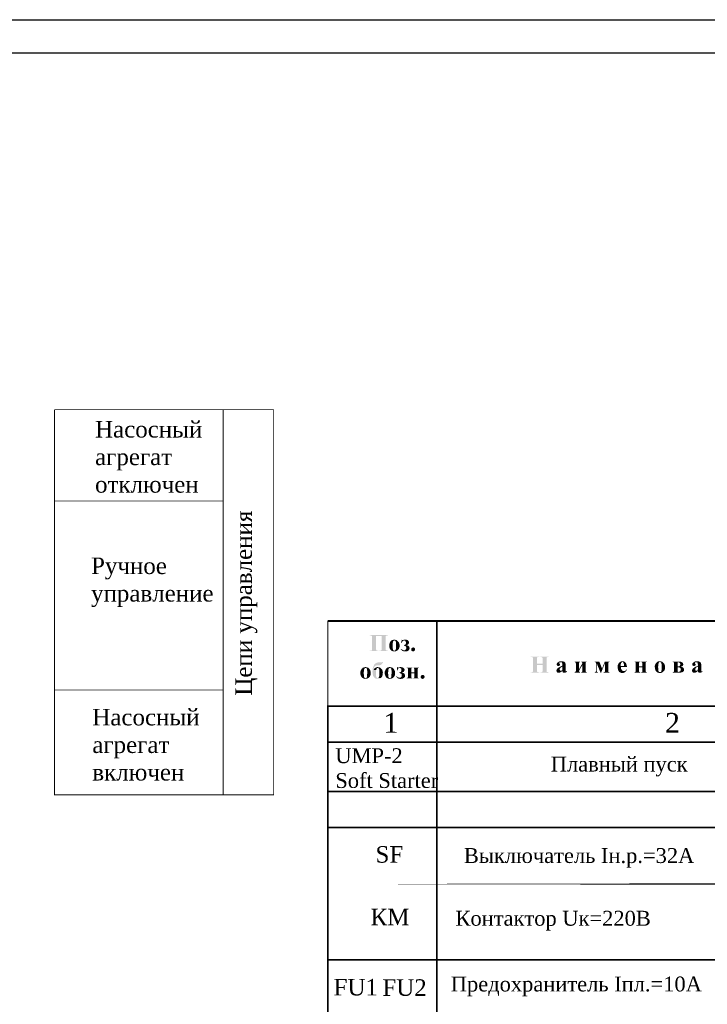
# Model space of a CAD drawing. Extents: x 10527 to 38812, y 13847 to 37526.
# Tile 40 of 256: x 35856 to 35960, y 33985 to 34134. Entities that reach past the tile are written whole.
import ezdxf

# ---------------------------------------------------------------- set-up
doc = ezdxf.new("R2010")
doc.units = 0
doc.header["$LTSCALE"] = 0.5
doc.header["$MEASUREMENT"] = 0
doc.layers.add('H', color=7, linetype='Continuous')
doc.layers.add('P', color=7, linetype='Continuous')
doc.layers.add('Э-СХЕМА', color=7, linetype='Continuous', lineweight=20)
doc.styles.add('--Times New Roman', font='times.ttf')

msp = doc.modelspace()

# ---------------------------------------------------------------- hatches: boundary and pattern name
at = {"layer": 'H', "linetype": 'Continuous', "lineweight": 5}
for points in [[(35908.751, 34038.613), (35908.751, 34038.666), (35908.928, 34038.666), (35909.016, 34038.701), (35909.051, 34038.736), (35909.069, 34038.771), (35909.086, 34038.842), (35909.086, 34038.913), (35909.104, 34039.018), (35909.104, 34040.624), (35909.086, 34040.729), (35909.086, 34040.8), (35909.069, 34040.87), (35909.069, 34040.906), (35909.016, 34040.941), (35908.928, 34040.959), (35908.857, 34040.976), (35908.751, 34040.976), (35908.751, 34041.047), (35911.485, 34041.047), (35911.485, 34040.976), (35911.415, 34040.976), (35911.309, 34040.959), (35911.256, 34040.959), (35911.203, 34040.923), (35910.55, 34040.87), (35909.686, 34040.87), (35909.686, 34039.036), (35909.686, 34038.93), (35909.721, 34038.807), (35909.757, 34038.736), (35909.792, 34038.701), (35909.88, 34038.683), (35909.951, 34038.666), (35910.039, 34038.666), (35910.039, 34038.613), (35908.751, 34038.613)], [(35910.215, 34038.613), (35910.215, 34038.666), (35910.286, 34038.666), (35910.321, 34038.666), (35910.392, 34038.683), (35910.462, 34038.701), (35910.498, 34038.736), (35910.533, 34038.824), (35910.55, 34038.965), (35910.55, 34039.036), (35910.55, 34040.87), (35911.185, 34040.923), (35911.168, 34040.87), (35911.15, 34040.818), (35911.15, 34040.729), (35911.133, 34040.624), (35911.133, 34039.036), (35911.15, 34038.93), (35911.15, 34038.842), (35911.168, 34038.771), (35911.185, 34038.736), (35911.221, 34038.719), (35911.309, 34038.701), (35911.38, 34038.666), (35911.485, 34038.666), (35911.485, 34038.613), (35910.215, 34038.613)], [(35912.05, 34038.666), (35911.962, 34038.736), (35911.82, 34038.913), (35911.697, 34039.195), (35911.679, 34039.636), (35911.803, 34039.936), (35911.909, 34040.112), (35911.997, 34040.183), (35912.032, 34040.218), (35912.473, 34040.218), (35912.403, 34040.2), (35912.332, 34040.147), (35912.279, 34040.094), (35912.244, 34039.936), (35912.209, 34039.706), (35912.209, 34039.548), (35912.209, 34039.371), (35912.209, 34039.195), (35912.244, 34038.913), (35912.279, 34038.789), (35912.332, 34038.719), (35912.367, 34038.701), (35912.438, 34038.701), (35912.455, 34038.666), (35912.05, 34038.666)], [(35912.332, 34038.56), (35912.191, 34038.613), (35912.12, 34038.63), (35912.05, 34038.666), (35912.455, 34038.666), (35912.544, 34038.701), (35912.597, 34038.736), (35912.65, 34038.771), (35912.685, 34038.913), (35912.685, 34038.948), (35912.72, 34039.001), (35912.72, 34039.265), (35912.738, 34039.354), (35912.738, 34039.548), (35912.72, 34039.706), (35912.685, 34040.024), (35912.632, 34040.147), (35912.579, 34040.183), (35912.544, 34040.2), (35912.473, 34040.218), (35912.032, 34040.218), (35912.103, 34040.253), (35912.226, 34040.306), (35912.35, 34040.324), (35912.438, 34040.341), (35912.544, 34040.324), (35912.597, 34040.324), (35912.667, 34040.306), (35912.755, 34040.288), (35912.879, 34040.218), (35913.073, 34040.024), (35913.161, 34039.9), (35913.214, 34039.706), (35913.249, 34039.618), (35913.249, 34039.565), (35913.267, 34039.477), (35913.249, 34039.371), (35913.249, 34039.23), (35913.214, 34039.142), (35913.196, 34039.071), (35913.126, 34038.913), (35912.932, 34038.701), (35912.65, 34038.577), (35912.332, 34038.56)], [(35913.514, 34039.812), (35913.567, 34040.341), (35913.62, 34040.341), (35913.655, 34040.288), (35914.466, 34040.253), (35914.537, 34040.218), (35913.937, 34040.218), (35913.867, 34040.2), (35913.831, 34040.2), (35913.778, 34040.147), (35913.69, 34040.077), (35913.655, 34040.006), (35913.62, 34039.936), (35913.602, 34039.865), (35913.602, 34039.812), (35913.514, 34039.812)], [(35913.69, 34040.253), (35913.743, 34040.288), (35913.92, 34040.324), (35914.096, 34040.341), (35914.131, 34040.341), (35914.184, 34040.324), (35914.272, 34040.324), (35914.343, 34040.306), (35914.431, 34040.288), (35914.466, 34040.253), (35913.69, 34040.253)], [(35914.59, 34038.701), (35913.92, 34038.736), (35913.99, 34038.736), (35914.061, 34038.754), (35914.114, 34038.807), (35914.184, 34038.86), (35914.237, 34038.93), (35914.255, 34039.018), (35914.255, 34039.16), (35914.237, 34039.23), (35914.219, 34039.283), (35914.184, 34039.336), (35914.078, 34039.389), (35914.008, 34039.406), (35913.937, 34039.442), (35913.902, 34039.442), (35913.902, 34039.548), (35913.955, 34039.548), (35914.025, 34039.565), (35914.078, 34039.583), (35914.131, 34039.618), (35914.184, 34039.724), (35914.219, 34039.795), (35914.219, 34039.971), (35914.166, 34040.094), (35914.096, 34040.183), (35913.955, 34040.218), (35914.537, 34040.218), (35914.572, 34040.183), (35914.625, 34040.112), (35914.643, 34040.077), (35914.678, 34039.989), (35914.696, 34039.9), (35914.66, 34039.812), (35914.607, 34039.689), (35914.484, 34039.583), (35914.413, 34039.548), (35914.36, 34039.548), (35914.272, 34039.53), (35914.378, 34039.477), (35914.466, 34039.459), (35914.537, 34039.442), (35914.59, 34039.389), (35914.643, 34039.354), (35914.678, 34039.336), (35914.731, 34039.23), (35914.766, 34039.071), (35914.749, 34038.913), (35914.66, 34038.754), (35914.59, 34038.701)], [(35913.937, 34038.56), (35913.849, 34038.595), (35913.761, 34038.613), (35913.62, 34038.683), (35913.549, 34038.754), (35913.514, 34038.807), (35913.479, 34038.842), (35913.426, 34038.913), (35913.496, 34038.948), (35913.567, 34038.877), (35913.69, 34038.807), (35913.867, 34038.736), (35913.92, 34038.736), (35914.59, 34038.701), (35914.537, 34038.666), (35914.484, 34038.63), (35914.343, 34038.577), (35914.149, 34038.56), (35913.937, 34038.56)], [(35915.278, 34038.56), (35915.207, 34038.577), (35915.172, 34038.595), (35915.101, 34038.63), (35915.013, 34038.771), (35915.013, 34038.93), (35915.048, 34039.001), (35915.084, 34039.054), (35915.154, 34039.124), (35915.207, 34039.142), (35915.295, 34039.16), (35915.384, 34039.16), (35915.436, 34039.142), (35915.507, 34039.089), (35915.578, 34039.018), (35915.613, 34038.877), (35915.595, 34038.807), (35915.578, 34038.719), (35915.525, 34038.666), (35915.454, 34038.613), (35915.384, 34038.577), (35915.278, 34038.56)], [(35933.111, 34035.35), (35933.111, 34035.42), (35933.269, 34035.42), (35933.322, 34035.438), (35933.375, 34035.455), (35933.41, 34035.491), (35933.428, 34035.544), (35933.428, 34035.579), (35933.463, 34035.649), (35933.463, 34037.431), (35933.446, 34037.554), (35933.41, 34037.625), (35933.375, 34037.66), (35933.305, 34037.713), (35933.216, 34037.713), (35933.111, 34037.713), (35933.111, 34037.784), (35934.381, 34037.784), (35934.381, 34037.713), (35934.31, 34037.713), (35934.222, 34037.695), (35934.151, 34037.695), (35934.063, 34037.643), (35934.045, 34037.59), (35934.045, 34037.484), (35934.028, 34037.378), (35934.028, 34036.69), (35934.892, 34036.514), (35934.028, 34036.514), (35934.028, 34035.773), (35934.045, 34035.667), (35934.045, 34035.544), (35934.098, 34035.473), (35934.134, 34035.455), (35934.204, 34035.438), (35934.275, 34035.42), (35934.381, 34035.42), (35934.381, 34035.35), (35933.111, 34035.35)], [(35934.557, 34035.35), (35934.557, 34035.42), (35934.645, 34035.42), (35934.68, 34035.402), (35934.751, 34035.42), (35934.804, 34035.455), (35934.857, 34035.491), (35934.892, 34035.561), (35934.91, 34035.702), (35934.892, 34035.773), (35934.892, 34036.514), (35934.028, 34036.69), (35934.892, 34036.69), (35934.892, 34037.36), (35934.892, 34037.449), (35934.892, 34037.537), (35934.875, 34037.59), (35934.857, 34037.643), (35934.822, 34037.678), (35934.733, 34037.695), (35934.645, 34037.713), (35934.557, 34037.713), (35934.557, 34037.784), (35935.827, 34037.784), (35935.827, 34037.713), (35935.739, 34037.713), (35935.651, 34037.695), (35935.598, 34037.695), (35935.527, 34037.643), (35935.492, 34037.554), (35935.492, 34035.544), (35935.527, 34035.473), (35935.58, 34035.455), (35935.633, 34035.438), (35935.721, 34035.42), (35935.827, 34035.42), (35935.827, 34035.35), (35934.557, 34035.35)], [(35909.88, 34034.415), (35909.669, 34034.45), (35909.51, 34034.538), (35909.369, 34034.679), (35909.263, 34034.856), (35909.175, 34035.155), (35909.157, 34035.42), (35909.157, 34035.544), (35909.192, 34036.002), (35909.404, 34036.531), (35909.527, 34036.69), (35909.704, 34036.814), (35909.915, 34036.884), (35910.039, 34036.902), (35910.692, 34036.902), (35910.656, 34036.831), (35910.639, 34036.761), (35910.586, 34036.672), (35910.48, 34036.567), (35910.374, 34036.496), (35910.268, 34036.478), (35910.11, 34036.478), (35909.863, 34036.478), (35909.704, 34036.425), (35909.633, 34036.408), (35909.58, 34036.373), (35909.51, 34036.302), (35909.422, 34036.196), (35909.351, 34036.037), (35909.298, 34035.861), (35909.298, 34035.755), (35909.704, 34035.738), (35909.704, 34035.579), (35909.686, 34035.491), (35909.686, 34035.103), (35909.704, 34034.997), (35909.704, 34034.838), (35909.721, 34034.803), (35909.721, 34034.732), (35909.757, 34034.697), (35909.774, 34034.609), (35909.827, 34034.573), (35909.88, 34034.556), (35909.951, 34034.52), (35910.392, 34034.52), (35910.321, 34034.503), (35910.251, 34034.468), (35910.127, 34034.432), (35909.88, 34034.415)], [(35910.092, 34036.443), (35910.021, 34036.478), (35910.251, 34036.478), (35910.162, 34036.443), (35910.092, 34036.443)], [(35910.48, 34036.902), (35910.55, 34036.919), (35910.639, 34036.937), (35910.692, 34036.955), (35910.692, 34036.902), (35910.48, 34036.902)], [(35938.12, 34035.332), (35938.05, 34035.35), (35937.979, 34035.385), (35937.926, 34035.438), (35937.908, 34035.491), (35937.873, 34035.579), (35936.991, 34035.596), (35936.991, 34035.649), (35936.991, 34035.702), (35937.009, 34035.808), (35937.097, 34035.949), (35937.397, 34036.179), (35937.591, 34036.267), (35937.661, 34036.302), (35937.873, 34036.284), (35937.803, 34036.231), (35937.661, 34036.161), (35937.626, 34036.108), (35937.591, 34036.055), (35937.538, 34036.02), (35937.503, 34035.949), (35937.485, 34035.879), (35937.485, 34035.826), (35937.52, 34035.685), (35937.591, 34035.649), (35937.661, 34035.632), (35938.385, 34035.632), (35938.402, 34035.561), (35938.455, 34035.561), (35938.561, 34035.526), (35938.455, 34035.42), (35938.402, 34035.385), (35938.349, 34035.35), (35938.279, 34035.332), (35938.12, 34035.332)], [(35937.203, 34036.373), (35937.132, 34036.39), (35937.097, 34036.425), (35937.062, 34036.496), (35937.026, 34036.549), (35937.026, 34036.655), (35937.062, 34036.761), (35937.132, 34036.849), (35937.22, 34036.919), (35937.291, 34036.955), (35937.644, 34036.937), (35937.556, 34036.937), (35937.503, 34036.919), (35937.45, 34036.902), (35937.415, 34036.831), (35937.432, 34036.743), (35937.503, 34036.655), (35937.52, 34036.602), (35937.52, 34036.496), (35937.45, 34036.425), (35937.397, 34036.39), (35937.326, 34036.373), (35937.203, 34036.373)], [(35937.661, 34035.632), (35937.714, 34035.649), (35937.767, 34035.667), (35937.855, 34035.702), (35937.873, 34036.284), (35937.661, 34036.302), (35937.873, 34036.408), (35937.873, 34036.584), (35937.873, 34036.655), (35937.855, 34036.761), (35937.838, 34036.849), (35937.82, 34036.884), (35937.767, 34036.902), (35937.697, 34036.937), (35937.644, 34036.937), (35937.291, 34036.955), (35937.344, 34037.008), (35937.45, 34037.043), (35937.661, 34037.06), (35937.767, 34037.078), (35937.873, 34037.06), (35937.944, 34037.06), (35938.032, 34037.043), (35938.085, 34037.025), (35938.155, 34036.99), (35938.261, 34036.902), (35938.332, 34036.814), (35938.349, 34036.743), (35938.367, 34036.655), (35938.367, 34035.667), (35938.385, 34035.632), (35937.661, 34035.632)], [(35939.919, 34035.667), (35939.919, 34036.708), (35939.919, 34036.743), (35939.902, 34036.831), (35939.866, 34036.884), (35939.849, 34036.919), (35939.796, 34036.955), (35939.743, 34036.955), (35939.725, 34037.025), (35940.572, 34037.025), (35940.572, 34036.955), (35940.448, 34036.919), (35940.413, 34036.849), (35940.413, 34035.896), (35939.919, 34035.667)], [(35939.725, 34035.35), (35939.725, 34035.42), (35939.813, 34035.438), (35939.849, 34035.455), (35939.884, 34035.526), (35939.919, 34035.596), (35939.919, 34035.667), (35940.413, 34035.896), (35940.889, 34036.725), (35940.889, 34036.478), (35940.413, 34035.649), (35940.413, 34035.561), (35940.448, 34035.491), (35940.466, 34035.455), (35940.519, 34035.438), (35940.572, 34035.42), (35940.572, 34035.35), (35939.725, 34035.35)], [(35940.731, 34035.35), (35940.731, 34035.42), (35940.784, 34035.438), (35940.836, 34035.455), (35940.872, 34035.491), (35940.889, 34035.579), (35940.889, 34036.814), (35940.872, 34036.884), (35940.836, 34036.919), (35940.801, 34036.955), (35940.731, 34036.955), (35940.731, 34037.025), (35941.577, 34037.025), (35941.577, 34036.955), (35941.507, 34036.955), (35941.454, 34036.919), (35941.419, 34036.884), (35941.401, 34036.796), (35941.401, 34035.579), (35941.419, 34035.491), (35941.471, 34035.438), (35941.56, 34035.42), (35941.577, 34035.35), (35940.731, 34035.35)], [(35943.659, 34035.35), (35943.094, 34036.725), (35942.953, 34036.725), (35942.953, 34036.814), (35942.935, 34036.884), (35942.883, 34036.937), (35942.794, 34036.955), (35942.777, 34037.025), (35943.465, 34037.025), (35943.888, 34035.985), (35943.659, 34035.35)], [(35942.777, 34035.35), (35942.777, 34035.42), (35942.847, 34035.438), (35942.918, 34035.455), (35942.935, 34035.526), (35942.953, 34035.596), (35942.953, 34036.725), (35943.094, 34036.725), (35943.094, 34035.561), (35943.112, 34035.491), (35943.165, 34035.438), (35943.235, 34035.42), (35943.271, 34035.42), (35943.271, 34035.35), (35942.777, 34035.35)], [(35943.659, 34035.35), (35943.888, 34035.985), (35944.311, 34037.025), (35945.017, 34037.025), (35945.017, 34036.955), (35944.929, 34036.937), (35944.858, 34036.919), (35944.84, 34036.849), (35944.823, 34036.796), (35944.311, 34036.743), (35943.747, 34035.35), (35943.659, 34035.35)], [(35944.117, 34035.35), (35944.117, 34035.42), (35944.205, 34035.438), (35944.276, 34035.455), (35944.311, 34035.526), (35944.311, 34036.743), (35944.823, 34036.796), (35944.823, 34035.579), (35944.84, 34035.526), (35944.858, 34035.473), (35944.911, 34035.438), (35944.999, 34035.42), (35945.017, 34035.35), (35944.117, 34035.35)], [(35946.41, 34035.561), (35946.305, 34035.755), (35946.234, 34036.196), (35946.269, 34036.39), (35946.269, 34036.478), (35946.287, 34036.531), (35946.322, 34036.602), (35946.375, 34036.725), (35946.41, 34036.761), (35946.446, 34036.831), (35946.516, 34036.902), (35946.587, 34036.937), (35946.622, 34036.972), (35946.693, 34037.008), (35946.745, 34037.043), (35946.816, 34037.06), (35946.904, 34037.06), (35946.957, 34037.078), (35947.01, 34037.078), (35947.063, 34037.06), (35947.134, 34037.06), (35947.186, 34037.043), (35947.257, 34037.008), (35947.328, 34036.972), (35946.957, 34036.955), (35946.922, 34036.955), (35946.851, 34036.902), (35946.781, 34036.814), (35946.71, 34036.584), (35946.71, 34036.425), (35946.71, 34036.373), (35947.645, 34036.355), (35947.645, 34036.231), (35946.71, 34036.231), (35946.728, 34036.179), (35946.728, 34036.09), (35946.745, 34036.002), (35946.798, 34035.879), (35946.834, 34035.826), (35946.851, 34035.773), (35946.904, 34035.738), (35946.94, 34035.667), (35947.01, 34035.632), (35947.134, 34035.579), (35947.186, 34035.579), (35946.41, 34035.561)], [(35947.645, 34036.355), (35946.71, 34036.373), (35947.186, 34036.373), (35947.186, 34036.637), (35947.169, 34036.708), (35947.169, 34036.761), (35947.081, 34036.902), (35947.063, 34036.937), (35947.01, 34036.955), (35946.957, 34036.955), (35947.328, 34036.972), (35947.38, 34036.937), (35947.433, 34036.884), (35947.504, 34036.778), (35947.592, 34036.549), (35947.61, 34036.425), (35947.645, 34036.355)], [(35948.809, 34035.35), (35948.809, 34035.42), (35948.88, 34035.438), (35948.933, 34035.455), (35948.968, 34035.526), (35948.986, 34035.579), (35948.986, 34036.796), (35948.968, 34036.884), (35948.95, 34036.919), (35948.915, 34036.937), (35948.827, 34036.955), (35948.809, 34037.025), (35949.656, 34037.025), (35949.656, 34036.955), (35949.515, 34036.919), (35949.497, 34036.884), (35949.497, 34036.284), (35949.973, 34036.161), (35949.497, 34036.161), (35949.497, 34035.491), (35949.515, 34035.455), (35949.656, 34035.42), (35949.656, 34035.35), (35948.809, 34035.35)], [(35949.815, 34035.35), (35949.815, 34035.42), (35949.938, 34035.455), (35949.973, 34035.491), (35949.973, 34036.161), (35949.497, 34036.284), (35949.973, 34036.284), (35949.973, 34036.814), (35949.938, 34036.884), (35949.903, 34036.937), (35949.832, 34036.955), (35949.815, 34037.025), (35950.661, 34037.025), (35950.661, 34036.955), (35950.573, 34036.955), (35950.52, 34036.919), (35950.467, 34036.796), (35950.467, 34035.579), (35950.503, 34035.491), (35950.555, 34035.438), (35950.644, 34035.42), (35950.661, 34035.35), (35949.815, 34035.35)], [(35952.231, 34035.42), (35952.143, 34035.473), (35952.002, 34035.649), (35951.878, 34035.932), (35951.861, 34036.373), (35951.967, 34036.672), (35952.09, 34036.849), (35952.161, 34036.919), (35952.214, 34036.955), (35952.655, 34036.955), (35952.566, 34036.937), (35952.513, 34036.902), (35952.46, 34036.831), (35952.408, 34036.672), (35952.39, 34036.443), (35952.372, 34036.284), (35952.372, 34036.108), (35952.39, 34035.932), (35952.408, 34035.649), (35952.46, 34035.526), (35952.513, 34035.473), (35952.549, 34035.438), (35952.619, 34035.438), (35952.637, 34035.42), (35952.231, 34035.42)], [(35952.513, 34035.314), (35952.355, 34035.35), (35952.302, 34035.367), (35952.231, 34035.42), (35952.637, 34035.42), (35952.725, 34035.438), (35952.778, 34035.473), (35952.831, 34035.526), (35952.866, 34035.649), (35952.866, 34035.685), (35952.884, 34035.738), (35952.884, 34036.002), (35952.901, 34036.09), (35952.901, 34036.284), (35952.901, 34036.443), (35952.866, 34036.761), (35952.813, 34036.884), (35952.76, 34036.919), (35952.725, 34036.937), (35952.655, 34036.955), (35952.214, 34036.955), (35952.266, 34037.008), (35952.39, 34037.043), (35952.513, 34037.06), (35952.619, 34037.078), (35952.725, 34037.06), (35952.778, 34037.06), (35952.849, 34037.043), (35952.937, 34037.025), (35953.06, 34036.955), (35953.254, 34036.761), (35953.325, 34036.637), (35953.395, 34036.443), (35953.413, 34036.373), (35953.413, 34036.302), (35953.431, 34036.214), (35953.413, 34036.108), (35953.413, 34035.967), (35953.395, 34035.879), (35953.378, 34035.826), (35953.307, 34035.667), (35953.095, 34035.438), (35952.831, 34035.314), (35952.513, 34035.314)], [(35954.736, 34035.455), (35954.754, 34035.526), (35954.771, 34035.596), (35954.771, 34036.743), (35954.754, 34036.831), (35954.754, 34036.884), (35954.683, 34036.937), (35954.63, 34036.955), (35954.577, 34036.955), (35954.577, 34037.025), (35955.688, 34037.025), (35955.741, 34037.008), (35955.812, 34037.008), (35955.865, 34036.972), (35955.935, 34036.937), (35955.971, 34036.919), (35955.3, 34036.919), (35955.3, 34036.284), (35955.918, 34036.284), (35955.83, 34036.231), (35955.794, 34036.231), (35955.953, 34036.196), (35956.024, 34036.179), (35955.3, 34036.179), (35955.3, 34035.544), (35955.318, 34035.491), (35955.371, 34035.473), (35955.441, 34035.455), (35954.736, 34035.455)], [(35955.389, 34036.284), (35955.477, 34036.284), (35955.6, 34036.355), (35955.688, 34036.443), (35955.724, 34036.549), (35955.724, 34036.655), (35955.688, 34036.761), (35955.6, 34036.849), (35955.477, 34036.902), (35955.389, 34036.919), (35955.971, 34036.919), (35956.112, 34036.831), (35956.147, 34036.743), (35956.165, 34036.62), (35956.165, 34036.531), (35956.147, 34036.461), (35956.112, 34036.408), (35956.006, 34036.32), (35955.918, 34036.284), (35955.389, 34036.284)], [(35958.616, 34035.332), (35958.564, 34035.35), (35958.493, 34035.385), (35958.44, 34035.438), (35958.405, 34035.491), (35958.387, 34035.579), (35957.505, 34035.596), (35957.505, 34035.649), (35957.505, 34035.702), (35957.523, 34035.808), (35957.611, 34035.949), (35957.911, 34036.179), (35958.087, 34036.267), (35958.175, 34036.302), (35958.387, 34036.284), (35958.299, 34036.231), (35958.175, 34036.161), (35958.14, 34036.108), (35958.087, 34036.055), (35958.052, 34036.02), (35958.017, 34035.949), (35957.981, 34035.879), (35957.981, 34035.826), (35958.034, 34035.685), (35958.087, 34035.649), (35958.175, 34035.632), (35958.899, 34035.632), (35958.916, 34035.561), (35958.969, 34035.561), (35959.075, 34035.526), (35958.969, 34035.42), (35958.916, 34035.385), (35958.863, 34035.35), (35958.793, 34035.332), (35958.616, 34035.332)], [(35957.717, 34036.373), (35957.646, 34036.39), (35957.611, 34036.425), (35957.558, 34036.496), (35957.54, 34036.549), (35957.54, 34036.655), (35957.576, 34036.761), (35957.646, 34036.849), (35957.735, 34036.919), (35957.805, 34036.955), (35958.158, 34036.937), (35958.07, 34036.937), (35958.017, 34036.919), (35957.964, 34036.902), (35957.929, 34036.831), (35957.946, 34036.743), (35958.017, 34036.655), (35958.034, 34036.602), (35958.034, 34036.496), (35957.964, 34036.425), (35957.911, 34036.39), (35957.84, 34036.373), (35957.717, 34036.373)], [(35958.175, 34035.632), (35958.228, 34035.649), (35958.281, 34035.667), (35958.37, 34035.702), (35958.387, 34036.284), (35958.175, 34036.302), (35958.387, 34036.408), (35958.387, 34036.584), (35958.37, 34036.655), (35958.37, 34036.761), (35958.352, 34036.849), (35958.317, 34036.884), (35958.281, 34036.902), (35958.211, 34036.937), (35958.158, 34036.937), (35957.805, 34036.955), (35957.858, 34037.008), (35957.964, 34037.043), (35958.175, 34037.06), (35958.281, 34037.078), (35958.387, 34037.06), (35958.458, 34037.06), (35958.546, 34037.043), (35958.581, 34037.025), (35958.669, 34036.99), (35958.775, 34036.902), (35958.828, 34036.814), (35958.863, 34036.743), (35958.881, 34036.655), (35958.881, 34035.667), (35958.899, 34035.632), (35958.175, 34035.632)], [(35907.693, 34034.52), (35907.605, 34034.591), (35907.464, 34034.75), (35907.34, 34035.05), (35907.323, 34035.491), (35907.428, 34035.79), (35907.552, 34035.949), (35907.64, 34036.02), (35907.675, 34036.073), (35908.116, 34036.073), (35908.028, 34036.055), (35907.975, 34036.002), (35907.922, 34035.949), (35907.869, 34035.79), (35907.852, 34035.544), (35907.834, 34035.385), (35907.834, 34035.226), (35907.852, 34035.05), (35907.869, 34034.767), (35907.922, 34034.644), (35907.975, 34034.573), (35908.01, 34034.556), (35908.081, 34034.556), (35908.099, 34034.52), (35907.693, 34034.52)], [(35907.975, 34034.415), (35907.816, 34034.468), (35907.764, 34034.485), (35907.693, 34034.52), (35908.099, 34034.52), (35908.187, 34034.556), (35908.24, 34034.591), (35908.293, 34034.626), (35908.328, 34034.767), (35908.328, 34034.803), (35908.346, 34034.838), (35908.346, 34035.12), (35908.363, 34035.208), (35908.363, 34035.385), (35908.363, 34035.561), (35908.328, 34035.879), (35908.275, 34036.002), (35908.222, 34036.02), (35908.187, 34036.037), (35908.116, 34036.073), (35907.675, 34036.073), (35907.746, 34036.108), (35907.869, 34036.161), (35907.993, 34036.179), (35908.081, 34036.196), (35908.187, 34036.179), (35908.24, 34036.179), (35908.31, 34036.161), (35908.399, 34036.126), (35908.522, 34036.073), (35908.716, 34035.879), (35908.804, 34035.755), (35908.857, 34035.561), (35908.875, 34035.473), (35908.875, 34035.42), (35908.892, 34035.332), (35908.875, 34035.226), (35908.875, 34035.067), (35908.857, 34034.997), (35908.84, 34034.926), (35908.769, 34034.767), (35908.557, 34034.556), (35908.293, 34034.432), (35907.975, 34034.415)], [(35909.704, 34035.738), (35909.298, 34035.755), (35909.351, 34035.826), (35909.404, 34035.914), (35909.51, 34036.037), (35909.633, 34036.108), (35909.898, 34036.196), (35909.933, 34036.196), (35910.021, 34036.179), (35910.092, 34036.179), (35910.286, 34036.108), (35910.339, 34036.073), (35909.933, 34036.073), (35909.863, 34036.037), (35909.81, 34036.002), (35909.757, 34035.914), (35909.721, 34035.826), (35909.721, 34035.773), (35909.704, 34035.738)], [(35909.951, 34034.52), (35910.021, 34034.556), (35910.092, 34034.591), (35910.127, 34034.662), (35910.162, 34034.715), (35910.162, 34034.803), (35910.198, 34034.856), (35910.198, 34035.067), (35910.215, 34035.155), (35910.215, 34035.438), (35910.215, 34035.579), (35910.162, 34035.879), (35910.11, 34035.985), (35910.074, 34036.02), (35910.039, 34036.037), (35909.951, 34036.073), (35910.339, 34036.073), (35910.462, 34035.985), (35910.533, 34035.914), (35910.639, 34035.755), (35910.727, 34035.455), (35910.709, 34035.032), (35910.586, 34034.732), (35910.462, 34034.573), (35910.392, 34034.52), (35909.951, 34034.52)], [(35911.38, 34034.52), (35911.291, 34034.591), (35911.15, 34034.75), (35911.027, 34035.05), (35911.009, 34035.491), (35911.115, 34035.79), (35911.238, 34035.949), (35911.309, 34036.02), (35911.362, 34036.073), (35911.803, 34036.073), (35911.715, 34036.055), (35911.662, 34036.002), (35911.609, 34035.949), (35911.556, 34035.79), (35911.538, 34035.544), (35911.521, 34035.385), (35911.521, 34035.226), (35911.538, 34035.05), (35911.556, 34034.767), (35911.609, 34034.644), (35911.662, 34034.573), (35911.697, 34034.556), (35911.75, 34034.556), (35911.785, 34034.52), (35911.38, 34034.52)], [(35911.662, 34034.415), (35911.503, 34034.468), (35911.45, 34034.485), (35911.38, 34034.52), (35911.785, 34034.52), (35911.873, 34034.556), (35911.926, 34034.591), (35911.979, 34034.626), (35912.015, 34034.767), (35912.015, 34034.803), (35912.032, 34034.838), (35912.032, 34035.12), (35912.05, 34035.208), (35912.05, 34035.385), (35912.05, 34035.561), (35912.015, 34035.879), (35911.962, 34036.002), (35911.909, 34036.02), (35911.873, 34036.037), (35911.803, 34036.073), (35911.362, 34036.073), (35911.415, 34036.108), (35911.538, 34036.161), (35911.662, 34036.179), (35911.75, 34036.196), (35911.873, 34036.179), (35911.926, 34036.179), (35911.997, 34036.161), (35912.067, 34036.126), (35912.209, 34036.073), (35912.403, 34035.879), (35912.473, 34035.755), (35912.544, 34035.561), (35912.561, 34035.473), (35912.561, 34035.42), (35912.579, 34035.332), (35912.561, 34035.226), (35912.561, 34035.067), (35912.544, 34034.997), (35912.526, 34034.926), (35912.455, 34034.767), (35912.244, 34034.556), (35911.979, 34034.432), (35911.662, 34034.415)], [(35913.267, 34034.415), (35913.179, 34034.432), (35913.073, 34034.468), (35912.949, 34034.538), (35912.861, 34034.609), (35912.844, 34034.662), (35912.791, 34034.697), (35912.755, 34034.767), (35912.808, 34034.803), (35912.879, 34034.732), (35913.002, 34034.662), (35913.196, 34034.591), (35913.249, 34034.591), (35913.92, 34034.556), (35913.849, 34034.52), (35913.814, 34034.485), (35913.655, 34034.432), (35913.479, 34034.415), (35913.267, 34034.415)], [(35912.844, 34035.667), (35912.879, 34036.196), (35912.949, 34036.196), (35912.985, 34036.126), (35913.796, 34036.108), (35913.849, 34036.073), (35913.267, 34036.073), (35913.196, 34036.055), (35913.161, 34036.055), (35913.09, 34036.002), (35913.002, 34035.914), (35912.985, 34035.861), (35912.949, 34035.79), (35912.932, 34035.702), (35912.932, 34035.667), (35912.844, 34035.667)], [(35913.002, 34036.108), (35913.073, 34036.126), (35913.232, 34036.161), (35913.408, 34036.196), (35913.461, 34036.196), (35913.514, 34036.179), (35913.602, 34036.179), (35913.655, 34036.161), (35913.743, 34036.126), (35913.796, 34036.108), (35913.002, 34036.108)], [(35913.92, 34034.556), (35913.249, 34034.591), (35913.302, 34034.591), (35913.39, 34034.609), (35913.443, 34034.662), (35913.514, 34034.715), (35913.567, 34034.785), (35913.584, 34034.873), (35913.584, 34035.014), (35913.567, 34035.067), (35913.549, 34035.138), (35913.514, 34035.173), (35913.408, 34035.244), (35913.32, 34035.261), (35913.267, 34035.297), (35913.214, 34035.297), (35913.214, 34035.385), (35913.285, 34035.385), (35913.337, 34035.42), (35913.408, 34035.438), (35913.461, 34035.473), (35913.514, 34035.561), (35913.531, 34035.649), (35913.531, 34035.826), (35913.496, 34035.949), (35913.408, 34036.02), (35913.285, 34036.073), (35913.849, 34036.073), (35913.902, 34036.02), (35913.937, 34035.967), (35913.972, 34035.932), (35914.008, 34035.843), (35914.008, 34035.755), (35913.99, 34035.667), (35913.92, 34035.526), (35913.814, 34035.438), (35913.725, 34035.402), (35913.69, 34035.385), (35913.602, 34035.367), (35913.708, 34035.332), (35913.796, 34035.314), (35913.849, 34035.297), (35913.92, 34035.244), (35913.955, 34035.208), (35914.008, 34035.173), (35914.043, 34035.085), (35914.096, 34034.909), (35914.078, 34034.767), (35913.99, 34034.609), (35913.92, 34034.556)], [(35914.325, 34034.468), (35914.325, 34034.52), (35914.396, 34034.556), (35914.449, 34034.573), (35914.484, 34034.626), (35914.519, 34034.697), (35914.519, 34035.896), (35914.484, 34035.985), (35914.466, 34036.02), (35914.431, 34036.055), (35914.343, 34036.073), (35914.325, 34036.126), (35915.172, 34036.126), (35915.172, 34036.073), (35915.048, 34036.02), (35915.013, 34035.985), (35915.013, 34035.385), (35915.489, 34035.261), (35915.013, 34035.261), (35915.013, 34034.609), (35915.048, 34034.573), (35915.172, 34034.52), (35915.172, 34034.468), (35914.325, 34034.468)], [(35915.331, 34034.468), (35915.331, 34034.52), (35915.454, 34034.573), (35915.489, 34034.609), (35915.489, 34035.261), (35915.013, 34035.385), (35915.489, 34035.385), (35915.489, 34035.914), (35915.454, 34035.985), (35915.419, 34036.055), (35915.366, 34036.073), (35915.331, 34036.126), (35916.177, 34036.126), (35916.177, 34036.073), (35916.107, 34036.073), (35916.036, 34036.02), (35915.983, 34035.896), (35915.983, 34034.697), (35916.019, 34034.609), (35916.071, 34034.556), (35916.16, 34034.52), (35916.177, 34034.468), (35915.331, 34034.468)], [(35916.724, 34034.415), (35916.654, 34034.415), (35916.601, 34034.432), (35916.548, 34034.485), (35916.46, 34034.626), (35916.46, 34034.785), (35916.477, 34034.838), (35916.512, 34034.909), (35916.583, 34034.961), (35916.654, 34034.997), (35916.742, 34035.014), (35916.812, 34035.014), (35916.883, 34034.997), (35916.953, 34034.944), (35917.006, 34034.856), (35917.059, 34034.732), (35917.024, 34034.662), (35917.006, 34034.573), (35916.971, 34034.52), (35916.9, 34034.468), (35916.83, 34034.432), (35916.724, 34034.415)], [(35937.326, 34035.332), (35937.203, 34035.332), (35937.115, 34035.385), (35937.044, 34035.473), (35937.009, 34035.544), (35936.991, 34035.596), (35937.873, 34035.596), (35937.803, 34035.544), (35937.714, 34035.473), (35937.503, 34035.35), (35937.326, 34035.332)], [(35938.561, 34035.526), (35938.455, 34035.561), (35938.49, 34035.579), (35938.543, 34035.632), (35938.596, 34035.579), (35938.561, 34035.526)], [(35946.992, 34035.297), (35946.834, 34035.297), (35946.675, 34035.35), (35946.516, 34035.438), (35946.446, 34035.491), (35946.41, 34035.561), (35947.186, 34035.579), (35947.257, 34035.579), (35947.345, 34035.596), (35947.38, 34035.632), (35947.433, 34035.667), (35947.486, 34035.702), (35947.539, 34035.773), (35947.575, 34035.861), (35947.645, 34035.826), (35947.592, 34035.738), (35947.557, 34035.649), (35947.451, 34035.508), (35947.31, 34035.402), (35947.169, 34035.332), (35946.992, 34035.297)], [(35955.688, 34035.35), (35955.53, 34035.35), (35954.577, 34035.35), (35954.577, 34035.42), (35954.665, 34035.438), (35954.736, 34035.455), (35955.441, 34035.455), (35955.635, 34035.526), (35955.706, 34035.561), (35955.741, 34035.632), (35955.812, 34035.826), (35955.794, 34035.914), (35955.759, 34036.02), (35955.724, 34036.055), (35955.653, 34036.108), (35955.53, 34036.143), (35955.424, 34036.161), (35955.336, 34036.179), (35956.024, 34036.179), (35956.076, 34036.161), (35956.147, 34036.108), (35956.182, 34036.09), (35956.235, 34036.02), (35956.288, 34035.914), (35956.306, 34035.755), (35956.253, 34035.596), (35956.218, 34035.561), (35956.165, 34035.491), (35956.041, 34035.42), (35955.688, 34035.35)], [(35957.823, 34035.332), (35957.717, 34035.332), (35957.629, 34035.385), (35957.54, 34035.473), (35957.523, 34035.544), (35957.505, 34035.596), (35958.387, 34035.596), (35958.299, 34035.544), (35958.228, 34035.473), (35958.017, 34035.35), (35957.823, 34035.332)], [(35959.075, 34035.526), (35958.969, 34035.561), (35959.005, 34035.579), (35959.04, 34035.632), (35959.11, 34035.579), (35959.075, 34035.526)]]:
    msp.add_hatch(color=256, dxfattribs=at).paths.add_polyline_path(points)

# ---------------------------------------------------------------- linework, layer by layer
at = {"elevation": -629.582}
msp.add_lwpolyline([(35629.354, 34134.103), (36049.354, 34134.103), (36049.354, 33837.103), (35629.354, 33837.103)], close=True, dxfattribs=at)
at = {"linetype": 'Continuous', "lineweight": 30, "elevation": -629.582}
msp.add_lwpolyline([(35649.354, 34129.103), (36044.354, 34129.103), (36044.354, 33842.103), (35649.354, 33842.103)], close=True, dxfattribs=at)
at = {"layer": 'P', "lineweight": 5, "elevation": -629.582}
for points, const_width in [([(35894.199, 34016.882), (35861.056, 34016.882), (35861.056, 34075.125)], 0.127), ([(35894.199, 34075.125), (35894.199, 34016.882), (35861.056, 34016.882)], 0.127), ([(35861.056, 34075.125), (35894.199, 34075.125)], 0.127), ([(35886.579, 34075.125), (35886.579, 34016.882)], 0.127), ([(35861.056, 34061.314), (35886.579, 34061.314)], 0.127), ([(35902.401, 34043.164), (36041.378, 34043.164)], 0.254), ([(35902.401, 34030.287), (35902.401, 34043.164)], 0.19), ([(35918.911, 34043.164), (35918.911, 33929.905)], 0.254), ([(35861.056, 34032.721), (35886.579, 34032.721)], 0.127), ([(35902.401, 33929.905), (35902.401, 34030.287), (36041.378, 34030.287)], 0.254), ([(35902.401, 34030.27), (36041.378, 34030.27)], 0.254), ([(35902.401, 34030.27), (36041.378, 34030.27)], 0.254), ([(35902.401, 34030.27), (36041.378, 34030.27)], 0.254), ([(36041.378, 34024.854), (35902.401, 34024.854)], 0.254), ([(35902.401, 34017.375), (36041.378, 34017.375)], 0.254), ([(36041.378, 34011.943), (35902.401, 34011.943)], 0.254), ([(35902.401, 34003.37), (36041.378, 34003.37), (35902.401, 34003.37), (35902.401, 34003.37)], 0.254), ([(35903.442, 33991.94), (36041.378, 33991.94), (35902.401, 33991.94)], 0.254)]:
    msp.add_lwpolyline(points, dxfattribs=dict(at, const_width=const_width))

# ---------------------------------------------------------------- texts
at = {"lineweight": 5, "char_height": 3, "width": 21.11533, "attachment_point": 1, "style": '--Times New Roman'}
for s, insert in [('1', (35910.803, 34029.26)), ('2', (35953.399, 34029.26))]:
    msp.add_mtext(s, dxfattribs=dict(at, insert=insert))
at = {"layer": 'Э-СХЕМА', "lineweight": 5, "ltscale": 0.01, "attachment_point": 1, "style": '--Times New Roman'}
for s, insert, char_height, width in [('{\\C256;\\c0;Насосный\\Pагрегат \\Pотключен}', (35867.187, 34073.409, 629.582), 2.5, 30.86747), ('{\\C256;\\c0;Ручное\\Pуправление}', (35866.58, 34052.766, 629.582), 2.5, 30.86747), ('{\\C256;\\c0;Насосный\\Pагрегат \\Pвключен}', (35866.772, 34029.872), 2.5, 30.86747), ('{\\C256;\\c0;UMP-2\\PSoft Starter}', (35903.532, 34023.915), 2.25, 15.11498), ('{\\C256;\\c0;Плавный пуск}', (35936.121, 34022.648), 2.25, 24.41245), ('{\\C256;\\c0;SF}', (35909.61, 34009.117), 2.5, 10.00862), ('{\\C256;\\c0;Выключатель Iн.р.=32А}', (35922.983, 34008.819), 2.25, 34.26159), ('{\\C256;\\c0;КМ}', (35908.867, 33999.65, 629.582), 2.5, 10.00862), ('{\\C256;\\c0;Контактор Uк=220В}', (35921.714, 33999.333, -629.582), 2.25, 47.02838), ('{\\C256;\\c0;FU1}', (35903.275, 33989.031), 2.5, 10.00862), ('{\\C256;\\c0;FU2}', (35910.653, 33988.975), 2.5, 10.00862), ('{\\C256;\\c0;Предохранитель Iпл.=10A}', (35921.002, 33989.389, -629.582), 2.25, 47.02838)]:
    msp.add_mtext(s, dxfattribs=dict(at, insert=insert, char_height=char_height, width=width))
at = {"layer": 'Э-СХЕМА', "lineweight": 5, "ltscale": 0.01, "insert": (35888.413, 34031.871), "char_height": 2.5, "width": 30.86747, "attachment_point": 1, "rotation": 90, "style": '--Times New Roman'}
msp.add_mtext('{\\C256;\\c0;Цепи управления}', dxfattribs=at)

doc.saveas('drawing.dxf')
